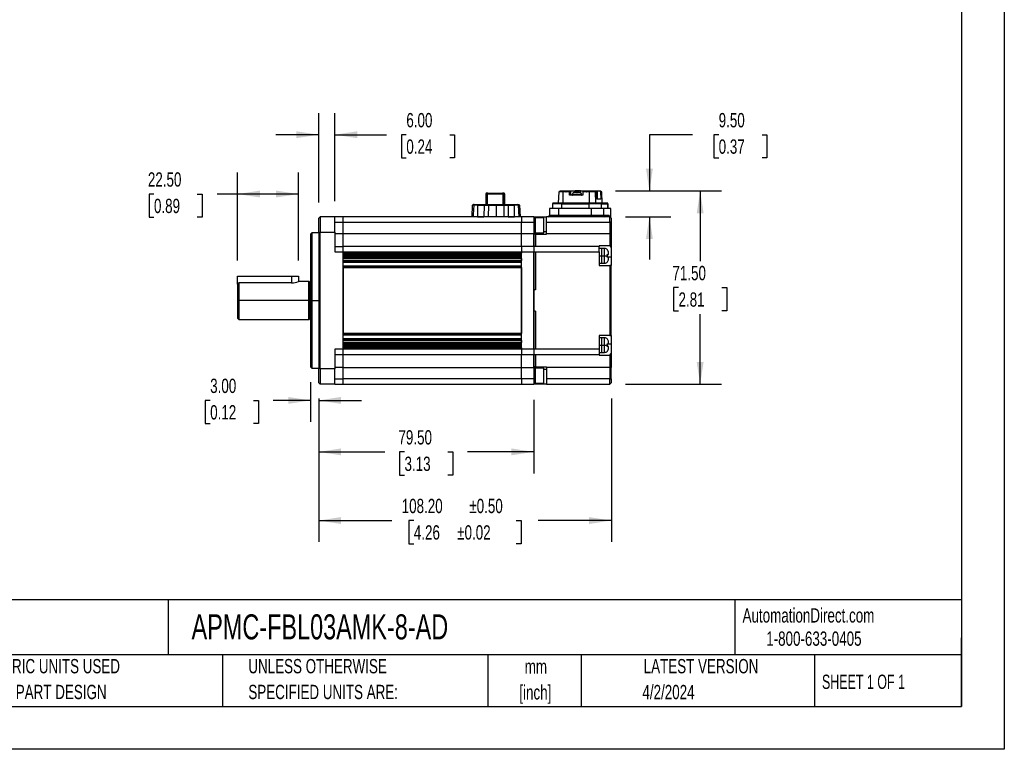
# Model space of a CAD drawing. Header units: millimetres. Extents: x 0 to 699, y 0 to 540.
# Tile 11 of 18: x 334 to 699, y 0 to 270. Entities that reach past the tile are written whole.
import ezdxf

# ---------------------------------------------------------------- set-up
doc = ezdxf.new("R2010")
doc.units = ezdxf.units.MM
doc.header["$LTSCALE"] = 2.5
doc.linetypes.add('CENTERX2', pattern=[20.32, 12.7, -2.54, 2.54, -2.54])
doc.layers.add('DIMENSIONS', color=140, linetype='Continuous', lineweight=25)
doc.layers.add('TEXT', color=140, linetype='Continuous', lineweight=25)
doc.styles.add('SLDTEXTSTYLE0', font='TXT', dxfattribs={"width": 0.7})
doc.styles.add('SLDTEXTSTYLE1', font='TXT', dxfattribs={"width": 0.65})
doc.dimstyles.new('SLDDIMSTYLE2', dxfattribs={"dimtxt": 5.39502, "dimasz": 8.255, "dimexe": 0, "dimexo": 0.0625, "dimgap": 1.348755, "dimtad": 0, "dimtih": 1, "dimtoh": 1, "dimrnd": 1e-09, "dimzin": 4, "dimdsep": 46, "dimtxsty": 'SLDTEXTSTYLE0', "dimsah": 1, "dimcen": 0.09, "dimadec": 0, "dimazin": 1, "dimtfac": 1, "dimtmove": 0, "dimatfit": 0, "dimfxl": 0, "dimfrac": 2, "dimtolj": 1, "dimtzin": 12, "dimarcsym": 0})
doc.dimstyles.new('SLDDIMSTYLE3', dxfattribs={"dimtxt": 5.39502, "dimasz": 8.255, "dimexe": 0, "dimexo": 0.0625, "dimgap": 1.348755, "dimtad": 0, "dimtih": 1, "dimtoh": 1, "dimrnd": 1e-09, "dimzin": 4, "dimdsep": 46, "dimtxsty": 'SLDTEXTSTYLE0', "dimsah": 1, "dimcen": 0.09, "dimadec": 0, "dimazin": 1, "dimtfac": 1, "dimtofl": 0, "dimtmove": 0, "dimatfit": 3, "dimfxl": 0, "dimfrac": 2, "dimtolj": 1, "dimtzin": 12, "dimarcsym": 0})
doc.dimstyles.new('SLDDIMSTYLE8', dxfattribs={"dimtxt": 5.39502, "dimasz": 8.255, "dimexe": 0, "dimexo": 0.0625, "dimgap": 1.348755, "dimtad": 0, "dimtih": 1, "dimtoh": 1, "dimrnd": 1e-09, "dimzin": 4, "dimdsep": 46, "dimtxsty": 'SLDTEXTSTYLE0', "dimsah": 1, "dimcen": 0.09, "dimadec": 0, "dimazin": 1, "dimtol": 1, "dimtp": 0.5, "dimtm": 0.5, "dimtfac": 1, "dimtofl": 0, "dimtmove": 0, "dimatfit": 3, "dimfxl": 0, "dimfrac": 2, "dimtolj": 1, "dimarcsym": 0})

# ---------------------------------------------------------------- blocks, each defined once
blk = doc.blocks.new('SW_NOTE_0_1')
at = {"layer": 'TEXT', "color": 0, "linetype": 'CENTERX2', "lineweight": 18, "char_height": 5.292, "attachment_point": 2, "style": 'SLDTEXTSTYLE0'}
for s, insert in [('mm', (7.11, 6.82)), ('[inch]', (6.9, -2.73))]:
    blk.add_mtext(s, dxfattribs=dict(at, insert=insert))
blk = doc.blocks.new('SW_NOTE_0_2')
at = {"layer": 'TEXT', "color": 0, "linetype": 'CENTERX2', "lineweight": 18, "char_height": 5.2917, "attachment_point": 1, "style": 'SLDTEXTSTYLE0'}
for s, insert in [('UNLESS OTHERWISE', (0, 6.82)), ('SPECIFIED UNITS ARE:', (0, -2.73))]:
    blk.add_mtext(s, dxfattribs=dict(at, insert=insert))
blk = doc.blocks.new('SW_NOTE_0_6')
at = {"layer": 'TEXT', "color": 0, "linetype": 'CENTERX2', "lineweight": 18, "char_height": 5.2917, "attachment_point": 1, "style": 'SLDTEXTSTYLE0'}
for s, insert in [('METRIC UNITS USED', (0, 6.82)), ('FOR PART DESIGN', (0, -2.73))]:
    blk.add_mtext(s, dxfattribs=dict(at, insert=insert))
blk = doc.blocks.new('_D_8')
at = {"layer": 'DIMENSIONS'}
for p, q in [((415.02, 180.77), (415.02, 213.33)), ((437.52, 180.77), (437.52, 213.33)), ((384.12, 205.39), (382.31, 205.39)), ((382.31, 205.39), (382.31, 196.82)), ((400.15, 205.39), (401.96, 205.39)), ((401.96, 205.39), (401.96, 196.82)), ((415.02, 205.39), (407.46, 205.39)), ((437.52, 205.39), (415.02, 205.39)), ((382.31, 196.82), (384.12, 196.82)), ((401.96, 196.82), (400.15, 196.82))]:
    blk.add_line(p, q, dxfattribs=at)
for points in [[(415.02, 205.39), (423.27, 204.12), (423.27, 206.66)], [(437.52, 205.39), (429.26, 206.66), (429.26, 204.12)]]:
    blk.add_solid(points, dxfattribs=at)
at = {"layer": 'DIMENSIONS', "char_height": 5.292, "attachment_point": 1, "style": 'SLDTEXTSTYLE0'}
for s, insert in [('22.50', (381.87, 213.42)), ('0.89', (384.12, 203.64))]:
    blk.add_mtext(s, dxfattribs=dict(at, insert=insert))
blk = doc.blocks.new('_D_9')
at = {"layer": 'DIMENSIONS'}
for p, q in [((445.02, 202.27), (445.02, 235.27)), ((451.02, 202.77), (451.02, 235.27)), ((445.02, 227.33), (429.14, 227.33)), ((451.02, 227.33), (470.11, 227.33)), ((477.42, 227.33), (475.61, 227.33)), ((475.61, 227.33), (475.61, 218.76)), ((493.45, 227.33), (495.26, 227.33)), ((495.26, 227.33), (495.26, 218.76)), ((475.61, 218.76), (477.42, 218.76)), ((495.26, 218.76), (493.45, 218.76))]:
    blk.add_line(p, q, dxfattribs=at)
for points in [[(445.02, 227.33), (436.76, 228.6), (436.76, 226.06)], [(451.02, 227.33), (459.27, 226.06), (459.27, 228.6)]]:
    blk.add_solid(points, dxfattribs=at)
at = {"layer": 'DIMENSIONS', "char_height": 5.292, "attachment_point": 1, "style": 'SLDTEXTSTYLE0'}
for s, insert in [('6.00', (477.42, 235.36)), ('0.24', (477.42, 225.58))]:
    blk.add_mtext(s, dxfattribs=dict(at, insert=insert))
blk = doc.blocks.new('_D_10')
at = {"layer": 'DIMENSIONS'}
for p, q in [((554.71, 206.52), (594, 206.52)), ((586.06, 206.52), (586.06, 180.55)), ((578.05, 170.77), (576.23, 170.77)), ((576.23, 170.77), (576.23, 162.19)), ((594.08, 170.77), (595.89, 170.77)), ((595.89, 170.77), (595.89, 162.19)), ((576.23, 162.19), (578.05, 162.19)), ((586.06, 135.02), (586.06, 160.98)), ((595.89, 162.19), (594.08, 162.19)), ((558.47, 135.02), (594, 135.02))]:
    blk.add_line(p, q, dxfattribs=at)
for points in [[(586.06, 206.52), (584.79, 198.26), (587.33, 198.26)], [(586.06, 135.02), (587.33, 143.27), (584.79, 143.27)]]:
    blk.add_solid(points, dxfattribs=at)
at = {"layer": 'DIMENSIONS', "char_height": 5.292, "attachment_point": 1, "style": 'SLDTEXTSTYLE0'}
for s, insert in [('71.50', (575.8, 178.8)), ('2.81', (578.05, 169.01))]:
    blk.add_mtext(s, dxfattribs=dict(at, insert=insert))
blk = doc.blocks.new('_D_11')
at = {"layer": 'DIMENSIONS'}
for p, q in [((583.18, 227.33), (567.3, 227.33)), ((567.3, 227.33), (567.3, 206.52)), ((592.9, 227.33), (591.09, 227.33)), ((591.09, 227.33), (591.09, 218.76)), ((608.94, 227.33), (610.75, 227.33)), ((610.75, 227.33), (610.75, 218.76)), ((591.09, 218.76), (592.9, 218.76)), ((610.75, 218.76), (608.94, 218.76)), ((554.71, 206.52), (575.24, 206.52)), ((558.47, 197.02), (575.24, 197.02)), ((567.3, 197.02), (567.3, 181.14))]:
    blk.add_line(p, q, dxfattribs=at)
for points in [[(567.3, 206.52), (568.57, 214.77), (566.03, 214.77)], [(567.3, 197.02), (566.03, 188.76), (568.57, 188.76)]]:
    blk.add_solid(points, dxfattribs=at)
at = {"layer": 'DIMENSIONS', "char_height": 5.292, "attachment_point": 1, "style": 'SLDTEXTSTYLE0'}
for s, insert in [('9.50', (592.9, 235.36)), ('0.37', (592.9, 225.58))]:
    blk.add_mtext(s, dxfattribs=dict(at, insert=insert))
blk = doc.blocks.new('_D_12')
at = {"layer": 'DIMENSIONS'}
for p, q in [((442.02, 135.77), (442.02, 121.12)), ((404.9, 129.06), (403.09, 129.06)), ((403.09, 129.06), (403.09, 120.48)), ((420.93, 129.06), (422.74, 129.06)), ((422.74, 129.06), (422.74, 120.48)), ((442.02, 129.06), (428.24, 129.06)), ((445.02, 129.77), (445.02, 121.12)), ((445.02, 129.06), (460.89, 129.06)), ((403.09, 120.48), (404.9, 120.48)), ((422.74, 120.48), (420.93, 120.48))]:
    blk.add_line(p, q, dxfattribs=at)
for points in [[(442.02, 129.06), (433.76, 130.33), (433.76, 127.79)], [(445.02, 129.06), (453.27, 127.79), (453.27, 130.33)]]:
    blk.add_solid(points, dxfattribs=at)
at = {"layer": 'DIMENSIONS', "char_height": 5.292, "attachment_point": 1, "style": 'SLDTEXTSTYLE0'}
for s, insert in [('3.00', (404.9, 137.09)), ('0.12', (404.9, 127.31))]:
    blk.add_mtext(s, dxfattribs=dict(at, insert=insert))
blk = doc.blocks.new('_D_13')
at = {"layer": 'DIMENSIONS'}
for p, q in [((445.02, 129.77), (445.02, 102.08)), ((524.52, 129.27), (524.52, 102.08)), ((445.02, 110.02), (469.44, 110.02)), ((476.75, 110.02), (474.94, 110.02)), ((474.94, 110.02), (474.94, 101.44)), ((492.78, 110.02), (494.59, 110.02)), ((494.59, 110.02), (494.59, 101.44)), ((524.52, 110.02), (500.09, 110.02)), ((474.94, 101.44), (476.75, 101.44)), ((494.59, 101.44), (492.78, 101.44))]:
    blk.add_line(p, q, dxfattribs=at)
for points in [[(445.02, 110.02), (453.27, 108.75), (453.27, 111.29)], [(524.52, 110.02), (516.26, 111.29), (516.26, 108.75)]]:
    blk.add_solid(points, dxfattribs=at)
at = {"layer": 'DIMENSIONS', "char_height": 5.292, "attachment_point": 1, "style": 'SLDTEXTSTYLE0'}
for s, insert in [('79.50', (474.51, 118.05)), ('3.13', (476.75, 108.26))]:
    blk.add_mtext(s, dxfattribs=dict(at, insert=insert))
blk = doc.blocks.new('_D_14')
at = {"layer": 'DIMENSIONS'}
for p, q in [((445.02, 129.77), (445.02, 76.69)), ((553.22, 129.77), (553.22, 76.69)), ((445.02, 84.63), (472.02, 84.63)), ((480.2, 84.63), (478.39, 84.63)), ((478.39, 84.63), (478.39, 76.05)), ((518.03, 84.63), (519.85, 84.63)), ((519.85, 84.63), (519.85, 76.05)), ((553.22, 84.63), (526.21, 84.63)), ((478.39, 76.05), (480.2, 76.05)), ((519.85, 76.05), (518.03, 76.05))]:
    blk.add_line(p, q, dxfattribs=at)
for points in [[(445.02, 84.63), (453.27, 83.36), (453.27, 85.9)], [(553.22, 84.63), (544.96, 85.9), (544.96, 83.36)]]:
    blk.add_solid(points, dxfattribs=at)
at = {"layer": 'DIMENSIONS', "char_height": 5.292, "attachment_point": 1, "style": 'SLDTEXTSTYLE0'}
for s, insert in [('108.20', (475.71, 92.66)), ('±0.50', (500.72, 92.66)), ('4.26', (480.2, 82.88)), ('±0.02', (496.23, 82.88))]:
    blk.add_mtext(s, dxfattribs=dict(at, insert=insert))

msp = doc.modelspace()

# ---------------------------------------------------------------- linework, layer by layer
at = {"color": 7, "linetype": 'Continuous'}
for p, q in [((698.5062, 539.7567), (698.5062, 0.0067)), ((698.5062, 0.0067), (0.0062, 0.0067))]:
    msp.add_line(p, q, dxfattribs=at)
for p, q in [((506.9664, 205.717), (506.7664, 205.517)), ((506.7664, 205.517), (506.7664, 201.517)), ((506.7664, 205.517), (507.4238, 205.517)), ((507.5066, 205.717), (506.9664, 205.717)), ((507.4238, 205.517), (507.5066, 205.717)), ((507.4238, 201.517), (507.4238, 205.517)), ((507.4238, 205.517), (513.109, 205.517)), ((507.5066, 205.717), (513.0261, 205.717)), ((513.0261, 205.717), (513.109, 205.517)), ((513.5664, 205.717), (513.0261, 205.717)), ((513.109, 205.517), (513.109, 201.517)), ((513.109, 205.517), (513.7664, 205.517)), ((513.7664, 205.517), (513.5664, 205.717)), ((513.5664, 205.717), (513.5666, 205.717)), ((513.5666, 205.717), (513.7666, 205.517)), ((513.7664, 201.517), (513.7664, 205.517)), ((513.7664, 205.517), (513.7666, 205.517)), ((513.7666, 205.517), (513.7666, 201.517)), ((533.7515, 206.217), (533.6048, 202.017)), ((535.3149, 206.217), (533.7515, 206.217)), ((534.2393, 206.517), (534.2853, 206.517)), ((534.2733, 206.217), (534.2853, 206.517)), ((534.2853, 206.517), (534.5468, 206.517)), ((534.5468, 206.517), (534.5468, 206.217)), ((534.5468, 206.517), (536.3634, 206.517)), ((535.3149, 206.217), (535.2919, 202.017)), ((536.4754, 206.217), (535.3149, 206.217)), ((536.3135, 206.3857), (536.3068, 206.217)), ((536.3634, 206.517), (537.8327, 206.517)), ((537.7841, 206.2172), (536.4754, 206.2172)), ((537.777, 204.917), (537.7841, 206.2172)), ((542.7154, 204.917), (537.777, 204.917)), ((537.7841, 206.2172), (537.8327, 206.517)), ((537.8327, 206.517), (538.1209, 206.517)), ((538.1209, 206.517), (538.1209, 204.917)), ((538.1209, 206.517), (539.8371, 206.517)), ((538.7837, 205.1654), (538.7715, 205.0258)), ((539.4142, 206.0088), (539.3942, 206.0008)), ((541.8125, 206.517), (539.8371, 206.517)), ((539.8371, 206.517), (539.8371, 206.1386)), ((540.1423, 206.0008), (540.1455, 206.0088)), ((540.5374, 206.0008), (540.1423, 206.0008)), ((540.2416, 205.1654), (540.2397, 205.0258)), ((540.2518, 206.1835), (540.2518, 206.0008)), ((540.2543, 206.0008), (540.2543, 206.187)), ((540.377, 206.0008), (540.377, 206.1835)), ((540.4865, 206.0008), (540.5385, 206.0008)), ((540.5406, 206.0088), (540.5374, 206.0008)), ((540.9383, 206.1743), (540.9383, 206.1835)), ((541.5671, 206.0008), (541.5471, 206.0088)), ((541.5984, 206.0081), (541.5671, 206.0008)), ((541.6297, 206.0008), (541.5984, 206.0081)), ((541.6097, 206.0088), (541.6297, 206.0008)), ((541.8125, 206.517), (542.7711, 206.517)), ((541.8125, 205.9009), (541.8125, 206.517)), ((542.2402, 205.1654), (542.2189, 205.1654)), ((542.2524, 205.0258), (542.2298, 205.0258)), ((542.2528, 205.017), (542.2302, 205.017)), ((542.2524, 205.0258), (542.2402, 205.1654)), ((542.7225, 206.2172), (542.7154, 204.917)), ((542.7711, 206.517), (542.7225, 206.2172)), ((544.0312, 206.2172), (542.7225, 206.2172)), ((542.7711, 206.517), (544.2404, 206.517)), ((545.1918, 206.217), (544.0312, 206.217)), ((544.2404, 206.517), (546.9379, 206.517)), ((544.2624, 206.217), (544.2557, 206.4483)), ((545.1688, 202.017), (545.1918, 206.217)), ((547.3122, 206.217), (545.1918, 206.217)), ((546.9379, 206.517), (546.9379, 206.217)), ((546.9379, 206.517), (547.1279, 206.517)), ((547.1279, 206.517), (547.1366, 206.217)), ((547.1279, 206.517), (547.1639, 206.517)), ((547.1639, 206.517), (547.3966, 206.517)), ((547.4571, 202.017), (547.3122, 206.217)), ((547.496, 206.217), (547.3122, 206.217)), ((547.7033, 206.2172), (547.3966, 206.517)), ((547.3966, 206.517), (548.1285, 206.517)), ((547.7033, 206.2172), (547.496, 206.2172)), ((547.7964, 203.517), (547.7033, 206.2172)), ((548.1285, 203.517), (548.1285, 206.517)), ((548.1285, 206.517), (548.961, 206.517)), ((548.961, 206.517), (549.2676, 206.2172)), ((548.961, 206.517), (549.1937, 206.517)), ((549.4749, 206.2172), (549.2676, 206.2172)), ((549.2676, 206.2172), (549.3607, 203.517)), ((549.6587, 206.217), (549.4749, 206.217)), ((549.8036, 202.017), (549.6587, 206.217)), ((549.6815, 206.217), (549.6587, 206.217)), ((549.8282, 202.017), (549.6815, 206.217)), ((501.7163, 197.017), (501.9373, 201.2327)), ((502.3284, 201.2327), (501.9373, 201.2327)), ((502.2369, 201.517), (502.5681, 201.517)), ((503.7663, 201.2327), (502.3284, 201.2327)), ((502.5681, 201.517), (503.7663, 201.517)), ((503.7663, 201.517), (506.3643, 201.517)), ((503.7663, 201.2327), (506.2155, 201.2327)), ((503.7663, 201.2327), (503.7663, 197.017)), ((506.2155, 201.2327), (506.1088, 197.017)), ((506.2155, 201.2327), (507.8213, 201.2327)), ((506.3643, 201.517), (507.9757, 201.517)), ((507.8213, 201.2327), (507.7075, 197.017)), ((507.8213, 201.2327), (510.6163, 201.2327)), ((507.9757, 201.517), (513.2569, 201.517)), ((510.6163, 201.2327), (513.4112, 201.2327)), ((510.6163, 201.2327), (510.6163, 197.017)), ((513.2569, 201.517), (514.8683, 201.517)), ((513.4112, 201.2327), (513.5251, 197.017)), ((513.4112, 201.2327), (515.0172, 201.2327)), ((514.8683, 201.517), (517.4663, 201.517)), ((515.0172, 201.2327), (517.4663, 201.2327)), ((515.0172, 201.2327), (515.1238, 197.017)), ((517.4663, 201.517), (518.6645, 201.517)), ((517.4663, 197.017), (517.4663, 201.2327)), ((518.9042, 201.2327), (517.4663, 201.2327)), ((518.6645, 201.517), (518.9958, 201.517)), ((519.081, 197.017), (518.9042, 201.2327)), ((519.2954, 201.2327), (518.9042, 201.2327)), ((519.2954, 201.2327), (519.5163, 197.017)), ((519.2954, 201.2327), (519.2957, 201.2327)), ((519.5167, 197.017), (519.2957, 201.2327)), ((531.4954, 201.817), (531.4954, 200.017)), ((534.8992, 201.817), (531.4954, 201.817)), ((534.9305, 202.017), (531.6954, 202.017)), ((534.8992, 200.017), (534.8992, 201.817)), ((534.8992, 201.817), (544.9045, 201.817)), ((544.9358, 202.017), (534.9305, 202.017)), ((549.521, 201.817), (544.9045, 201.817)), ((544.9045, 201.817), (544.9045, 200.017)), ((549.3235, 202.017), (544.9358, 202.017)), ((549.3607, 203.517), (547.7964, 203.517)), ((551.6903, 202.017), (549.3235, 202.017)), ((549.521, 200.017), (549.521, 201.817)), ((549.521, 201.817), (551.8879, 201.817)), ((551.7376, 202.017), (551.6903, 202.017)), ((551.8879, 201.817), (551.8879, 200.017)), ((551.9376, 201.817), (551.8879, 201.817)), ((551.9376, 200.017), (551.9376, 201.817)), ((445.5165, 197.017), (445.0165, 196.517)), ((451.0165, 197.017), (445.5165, 197.017)), ((445.5165, 197.017), (445.5165, 191.2955)), ((451.0165, 191.2955), (451.0165, 197.017)), ((454.0165, 197.017), (451.0165, 197.017)), ((454.0165, 195.017), (454.0165, 197.017)), ((520.0165, 197.017), (454.0165, 197.017)), ((503.7663, 197.017), (506.1088, 197.017)), ((515.1238, 197.017), (517.4663, 197.017)), ((519.5163, 197.017), (519.5167, 197.017)), ((524.5165, 197.017), (520.0165, 197.017)), ((520.0165, 197.017), (520.0165, 195.017)), ((524.5165, 197.017), (529.2165, 197.017)), ((524.5165, 197.017), (524.5165, 195.017)), ((525.2165, 196.617), (524.5165, 196.617)), ((525.2165, 191.0195), (525.2165, 196.617)), ((552.7165, 197.017), (529.2165, 197.017)), ((529.2165, 195.017), (529.2165, 197.017)), ((530.3463, 200.017), (530.3463, 197.517)), ((533.7205, 200.017), (530.3463, 200.017)), ((530.3463, 197.517), (533.7205, 197.517)), ((533.7205, 200.017), (533.7205, 197.517)), ((545.7703, 200.017), (533.7205, 200.017)), ((533.7205, 197.517), (545.7703, 197.517)), ((545.7703, 200.017), (545.7703, 197.517)), ((550.3468, 200.017), (545.7703, 200.017)), ((545.7703, 197.517), (550.3468, 197.517)), ((550.3468, 200.017), (550.3468, 197.517)), ((553.0375, 200.017), (550.3468, 200.017)), ((550.3468, 197.517), (552.2227, 197.517)), ((552.2227, 197.517), (552.2715, 197.5147)), ((552.7165, 195.017), (552.7165, 197.017)), ((552.7165, 197.017), (553.2165, 196.517)), ((553.0375, 200.017), (553.0867, 200.017)), ((553.0375, 196.6961), (553.0375, 200.017)), ((553.0867, 196.6468), (553.0867, 200.017)), ((445.0165, 191.1169), (445.0165, 196.517)), ((451.0165, 195.017), (454.0165, 195.017)), ((454.0165, 190.817), (454.0165, 195.017)), ((454.0165, 195.017), (520.0165, 195.017)), ((520.0165, 195.017), (524.5165, 195.017)), ((520.0165, 190.817), (520.0165, 195.017)), ((524.5165, 195.017), (524.5165, 190.817)), ((528.2165, 196.567), (525.2165, 196.567)), ((528.2165, 191.0695), (528.2165, 196.567)), ((529.2165, 195.017), (552.7165, 195.017)), ((529.2165, 190.817), (529.2165, 195.017)), ((552.7165, 195.017), (552.7165, 190.817)), ((553.2165, 195.017), (552.7165, 195.017)), ((553.2165, 196.517), (553.2165, 195.017)), ((553.2165, 195.017), (553.2165, 190.817)), ((442.5165, 191.017), (442.0165, 190.517)), ((442.0165, 190.517), (442.0165, 166.017)), ((445.0165, 191.017), (442.5165, 191.017)), ((442.5165, 191.017), (442.5165, 166.017)), ((445.5165, 191.2955), (445.0165, 191.1169)), ((445.0165, 191.1169), (445.0165, 140.9172)), ((445.5165, 140.7386), (445.5165, 191.2955)), ((445.5165, 191.2955), (451.0165, 191.2955)), ((451.0165, 191.2955), (451.0165, 184.017)), ((451.0165, 190.817), (454.0165, 190.817)), ((454.0165, 186.017), (454.0165, 190.817)), ((454.0165, 190.817), (520.0165, 190.817)), ((520.0165, 190.817), (524.5165, 190.817)), ((520.0165, 186.017), (520.0165, 190.817)), ((525.2165, 191.0195), (524.5165, 191.0195)), ((524.5165, 191.017), (525.2165, 191.017)), ((524.5165, 190.817), (524.5165, 186.017)), ((525.2165, 190.517), (524.5165, 190.517)), ((524.5165, 186.017), (524.5165, 190.517)), ((525.2165, 191.0695), (528.2165, 191.0695)), ((525.2165, 191.067), (528.2165, 191.067)), ((525.2165, 191.017), (525.2165, 191.0195)), ((525.2165, 190.517), (525.2165, 191.017)), ((525.2165, 190.517), (525.2165, 186.017)), ((525.2165, 190.517), (529.2165, 190.517)), ((529.2165, 191.3794), (528.2165, 191.3794)), ((528.2165, 191.067), (528.2165, 191.0695)), ((529.2165, 190.517), (529.2165, 190.817)), ((529.2165, 190.817), (552.7165, 190.817)), ((552.7165, 190.817), (552.7165, 186.1964)), ((552.7165, 190.817), (553.2165, 190.817)), ((553.2165, 190.817), (553.2165, 185.679)), ((451.0165, 186.017), (454.0165, 186.017)), ((454.0165, 184.017), (454.0165, 186.017)), ((520.0165, 186.017), (454.0165, 186.017)), ((524.5165, 186.017), (520.0165, 186.017)), ((520.0165, 186.017), (520.0165, 184.017)), ((548.7165, 186.017), (524.5165, 186.017)), ((524.5165, 186.017), (524.5165, 184.017)), ((552.7165, 186.1964), (548.7165, 186.1964)), ((548.7165, 186.1964), (548.7165, 186.017)), ((548.7165, 184.017), (548.7165, 186.017)), ((552.7165, 186.1964), (553.2165, 185.679)), ((553.2165, 185.679), (553.2165, 182.017)), ((451.0165, 184.017), (454.0165, 184.017)), ((454.0165, 148.017), (454.0165, 184.017)), ((454.0165, 183.517), (454.0165, 184.017)), ((454.0165, 184.017), (520.0165, 184.017)), ((520.0165, 183.517), (454.0165, 183.517)), ((520.0165, 183.017), (454.0165, 183.017)), ((520.0165, 182.517), (454.0165, 182.517)), ((520.0165, 182.017), (454.0165, 182.017)), ((520.0165, 148.017), (520.0165, 184.017)), ((520.0165, 184.017), (524.5165, 184.017)), ((520.0165, 184.017), (520.0165, 183.517)), ((524.5165, 184.017), (525.2165, 184.017)), ((524.5165, 170.017), (524.5165, 184.017)), ((524.5165, 184.017), (524.5165, 148.017)), ((525.2165, 184.017), (525.2165, 170.017)), ((525.2165, 184.017), (548.7165, 184.017)), ((549.7165, 185.217), (548.7165, 185.217)), ((548.7165, 184.017), (548.7165, 179.017)), ((548.7165, 182.517), (549.7165, 182.517)), ((550.7165, 185.217), (549.7165, 185.217)), ((549.7165, 182.517), (549.7165, 185.217)), ((549.7165, 182.517), (550.7165, 182.517)), ((549.7165, 179.817), (549.7165, 182.517)), ((550.7165, 182.517), (550.7165, 185.217)), ((550.7165, 182.517), (551.7877, 182.517)), ((550.7165, 179.817), (550.7165, 182.517)), ((551.731, 184.767), (551.7585, 184.767)), ((551.731, 183.017), (552.2165, 183.017)), ((551.7877, 182.517), (551.731, 183.017)), ((551.731, 182.017), (551.7877, 182.517)), ((552.2165, 182.017), (551.731, 182.017)), ((552.2165, 183.017), (552.2165, 183.6079)), ((552.2165, 181.4262), (552.2165, 182.017)), ((553.2165, 182.017), (552.2737, 182.017)), ((553.2165, 182.017), (553.2165, 179.017)), ((454.0165, 180.817), (454.0165, 181.517)), ((520.0165, 181.517), (454.0165, 181.517)), ((520.0165, 180.817), (454.0165, 180.817)), ((454.0165, 180.517), (520.0165, 180.517)), ((454.0165, 180.217), (520.0165, 180.217)), ((454.0165, 178.817), (520.0165, 178.817)), ((520.0165, 178.517), (454.0165, 178.517)), ((520.0165, 181.517), (520.0165, 180.817)), ((548.7165, 179.817), (549.7165, 179.817)), ((548.7165, 179.017), (552.7165, 179.017)), ((549.7165, 179.817), (550.7165, 179.817)), ((551.731, 180.267), (551.7727, 180.267)), ((552.7165, 179.017), (552.7165, 153.017)), ((553.2165, 179.017), (552.7165, 179.017)), ((553.2165, 153.017), (553.2165, 179.017)), ((415.0165, 172.017), (415.0165, 175.017)), ((415.0165, 175.017), (435.0165, 175.017)), ((435.0165, 175.017), (437.5165, 175.017)), ((435.0165, 175.017), (435.0165, 172.5554)), ((437.5165, 175.017), (437.5165, 173.017)), ((454.0165, 178.217), (520.0165, 178.217)), ((454.0165, 178.217), (454.0165, 153.817)), ((520.0165, 178.217), (520.0165, 153.817)), ((415.5165, 172.5554), (415.0165, 172.017)), ((415.0165, 172.017), (415.0165, 166.017)), ((435.0165, 172.5554), (415.5165, 172.5554)), ((415.5165, 172.5554), (415.5165, 166.017)), ((441.3519, 173.017), (437.5165, 173.017)), ((441.3519, 166.017), (441.3519, 173.017)), ((441.6165, 172.917), (441.6165, 166.017)), ((525.2165, 170.017), (524.5165, 170.017)), ((524.5165, 162.017), (524.5165, 170.017)), ((415.0165, 166.017), (415.5165, 166.017)), ((415.0165, 166.017), (415.0165, 159.517)), ((441.3519, 166.017), (415.5165, 166.017)), ((415.5165, 166.017), (415.5165, 159.017)), ((441.3519, 159.017), (441.3519, 166.017)), ((441.3519, 166.017), (441.6165, 166.017)), ((441.6165, 166.017), (442.0165, 166.017)), ((441.6165, 166.017), (441.6165, 159.117)), ((442.0165, 166.017), (442.5165, 166.017)), ((442.0165, 166.017), (442.0165, 141.517)), ((442.5165, 166.017), (442.5165, 141.017)), ((442.5165, 166.017), (445.0165, 166.017)), ((525.2165, 162.017), (524.5165, 162.017)), ((524.5165, 148.017), (524.5165, 162.017)), ((525.2165, 162.017), (525.2165, 148.017)), ((415.0165, 159.517), (415.5165, 159.017)), ((415.5165, 159.017), (441.3519, 159.017)), ((520.0165, 153.817), (454.0165, 153.817)), ((454.0165, 153.517), (520.0165, 153.517)), ((520.0165, 153.217), (454.0165, 153.217)), ((548.7165, 153.017), (548.7165, 148.017)), ((552.7165, 153.017), (548.7165, 153.017)), ((552.7165, 153.017), (553.2165, 153.017)), ((553.2165, 153.017), (553.2165, 150.017)), ((520.0165, 151.817), (454.0165, 151.817)), ((520.0165, 151.517), (454.0165, 151.517)), ((454.0165, 151.217), (520.0165, 151.217)), ((454.0165, 150.517), (454.0165, 151.217)), ((454.0165, 150.517), (520.0165, 150.517)), ((454.0165, 150.017), (520.0165, 150.017)), ((454.0165, 149.517), (520.0165, 149.517)), ((520.0165, 151.217), (520.0165, 150.517)), ((549.7165, 152.217), (548.7165, 152.217)), ((548.7165, 149.517), (549.7165, 149.517)), ((550.7165, 152.217), (549.7165, 152.217)), ((549.7165, 149.517), (549.7165, 152.217)), ((549.7165, 146.817), (549.7165, 149.517)), ((549.7165, 149.517), (550.7165, 149.517)), ((550.7165, 149.517), (550.7165, 152.217)), ((550.7165, 149.517), (551.7877, 149.517)), ((550.7165, 146.817), (550.7165, 149.517)), ((551.731, 151.767), (551.7585, 151.767)), ((551.731, 150.017), (552.2165, 150.017)), ((551.7877, 149.517), (551.731, 150.017)), ((551.731, 149.017), (551.7877, 149.517)), ((552.2165, 150.017), (552.2165, 150.6079)), ((552.2737, 150.017), (553.2165, 150.017)), ((553.2165, 150.017), (553.2165, 146.3551)), ((454.0165, 148.017), (451.0165, 148.017)), ((451.0165, 148.017), (451.0165, 140.7386)), ((451.0165, 146.017), (454.0165, 146.017)), ((454.0165, 149.017), (520.0165, 149.017)), ((454.0165, 148.517), (520.0165, 148.517)), ((454.0165, 148.017), (454.0165, 148.517)), ((454.0165, 146.017), (454.0165, 148.017)), ((520.0165, 148.017), (454.0165, 148.017)), ((454.0165, 141.217), (454.0165, 146.017)), ((454.0165, 146.017), (520.0165, 146.017)), ((520.0165, 148.517), (520.0165, 148.017)), ((524.5165, 148.017), (520.0165, 148.017)), ((520.0165, 148.017), (520.0165, 146.017)), ((520.0165, 146.017), (524.5165, 146.017)), ((520.0165, 141.217), (520.0165, 146.017)), ((525.2165, 148.017), (524.5165, 148.017)), ((524.5165, 148.017), (524.5165, 146.017)), ((524.5165, 141.517), (524.5165, 146.017)), ((524.5165, 146.017), (548.7165, 146.017)), ((524.5165, 146.017), (524.5165, 141.217)), ((548.7165, 148.017), (525.2165, 148.017)), ((525.2165, 146.017), (525.2165, 141.517)), ((548.7165, 148.017), (548.7165, 146.017)), ((548.7165, 146.817), (549.7165, 146.817)), ((548.7165, 146.017), (548.7165, 145.8377)), ((548.7165, 145.8377), (552.7165, 145.8377)), ((549.7165, 146.817), (550.7165, 146.817)), ((552.2165, 149.017), (551.731, 149.017)), ((551.731, 147.267), (551.7727, 147.267)), ((552.2165, 148.4262), (552.2165, 149.017)), ((552.7165, 145.8377), (553.2165, 146.3551)), ((552.7165, 145.8377), (552.7165, 141.217)), ((553.2165, 146.3551), (553.2165, 141.217)), ((442.0165, 141.517), (442.5165, 141.017)), ((442.5165, 141.017), (445.0165, 141.017)), ((445.5165, 140.7386), (445.0165, 140.9172)), ((445.0165, 135.517), (445.0165, 140.9172)), ((451.0165, 140.7386), (445.5165, 140.7386)), ((445.5165, 140.7386), (445.5165, 135.017)), ((454.0165, 141.217), (451.0165, 141.217)), ((451.0165, 135.017), (451.0165, 140.7386)), ((454.0165, 137.017), (454.0165, 141.217)), ((454.0165, 141.217), (520.0165, 141.217)), ((520.0165, 141.217), (524.5165, 141.217)), ((520.0165, 137.017), (520.0165, 141.217)), ((525.2165, 141.517), (524.5165, 141.517)), ((524.5165, 141.217), (524.5165, 137.017)), ((525.2165, 141.017), (524.5165, 141.017)), ((525.2165, 141.017), (525.2165, 141.517)), ((525.2165, 141.517), (529.2165, 141.517)), ((525.2165, 135.4195), (525.2165, 141.017)), ((528.2165, 140.967), (525.2165, 140.967)), ((528.2165, 135.4695), (528.2165, 140.967)), ((528.2165, 140.6547), (529.2165, 140.6547)), ((529.2165, 141.217), (529.2165, 141.517)), ((552.7165, 141.217), (529.2165, 141.217)), ((529.2165, 141.217), (529.2165, 137.017)), ((553.2165, 141.217), (552.7165, 141.217)), ((552.7165, 141.217), (552.7165, 137.017)), ((553.2165, 137.017), (553.2165, 141.217)), ((445.0165, 135.517), (445.5165, 135.017)), ((451.0165, 135.017), (445.5165, 135.017)), ((451.0165, 137.017), (454.0165, 137.017)), ((451.0165, 135.017), (454.0165, 135.017)), ((454.0165, 135.017), (454.0165, 137.017)), ((520.0165, 137.017), (454.0165, 137.017)), ((454.0165, 135.017), (520.0165, 135.017)), ((524.5165, 137.017), (520.0165, 137.017)), ((520.0165, 137.017), (520.0165, 135.017)), ((520.0165, 135.017), (524.5165, 135.017)), ((524.5165, 137.017), (524.5165, 135.017)), ((525.2165, 135.4195), (524.5165, 135.4195)), ((524.5165, 135.417), (525.2165, 135.417)), ((529.2165, 135.017), (524.5165, 135.017)), ((525.2165, 135.4695), (528.2165, 135.4695)), ((525.2165, 135.467), (528.2165, 135.467)), ((525.2165, 135.417), (525.2165, 135.4195)), ((528.2165, 135.467), (528.2165, 135.4695)), ((552.7165, 137.017), (529.2165, 137.017)), ((529.2165, 137.017), (529.2165, 135.017)), ((529.2165, 135.017), (552.7165, 135.017)), ((552.7165, 137.017), (553.2165, 137.017)), ((552.7165, 135.017), (552.7165, 137.017)), ((552.7165, 135.017), (553.2165, 135.517)), ((553.2165, 137.017), (553.2165, 135.517))]:
    msp.add_line(p, q)
at = {"flags": 128}
for points in [[(542.2302, 205.017), (542.0992, 205.017), (541.8601, 205.017), (541.5291, 205.017), (541.1287, 205.017), (540.6864, 205.017), (540.2321, 205.017), (539.797, 205.017), (539.4105, 205.017), (539.0991, 205.017), (538.884, 205.017), (538.7798, 205.017), (538.7711, 205.017)], [(540.2397, 205.0258), (539.9086, 205.0258), (539.6009, 205.0258), (539.3284, 205.0258), (539.1016, 205.0258), (538.9294, 205.0258), (538.8182, 205.0258), (538.7726, 205.0258), (538.7715, 205.0258)], [(540.2416, 205.1654), (539.9138, 205.1654), (539.6089, 205.1654), (539.3388, 205.1654), (539.1137, 205.1654), (538.9424, 205.1654), (538.8314, 205.1654), (538.785, 205.1654), (538.7837, 205.1654)], [(540.1455, 206.0088), (539.855, 206.0088), (539.6236, 206.0088), (539.4721, 206.0088), (539.4142, 206.0088)], [(542.2298, 205.0258), (542.1426, 205.0258), (541.993, 205.0258), (541.7868, 205.0258), (541.5319, 205.0258), (541.238, 205.0258), (540.9164, 205.0258), (540.5793, 205.0258), (540.2397, 205.0258)], [(542.2189, 205.1654), (542.1334, 205.1654), (541.9855, 205.1654), (541.7811, 205.1654), (541.5278, 205.1654), (541.2355, 205.1654), (540.9154, 205.1654), (540.5798, 205.1654), (540.2416, 205.1654)], [(541.5471, 206.0088), (541.3919, 206.0088), (541.1574, 206.0088), (540.8649, 206.0088), (540.5406, 206.0088)], [(501.9499, 201.3046), (501.9456, 201.289), (501.9373, 201.2327)], [(502.2369, 201.517), (502.1803, 201.5117), (502.1346, 201.4991)], [(502.3284, 201.2327), (502.1868, 197.8562), (502.1516, 197.017)], [(503.7663, 201.517), (503.7663, 201.5117), (503.7663, 201.4957), (503.7663, 201.4697), (503.7663, 201.4347), (503.7663, 201.3918), (503.7663, 201.3426), (503.7663, 201.289), (503.7663, 201.2327)], [(506.3643, 201.517), (506.3036, 201.4912), (506.2641, 201.4402), (506.2439, 201.3947), (506.229, 201.3433), (506.2196, 201.2885), (506.2155, 201.2327)], [(507.9757, 201.517), (507.9311, 201.5057), (507.9019, 201.4838), (507.871, 201.4432), (507.8467, 201.3896), (507.8326, 201.3388), (507.8213, 201.2327)], [(513.2569, 201.517), (513.2964, 201.5057), (513.3244, 201.4838), (513.3553, 201.4431), (513.3807, 201.3896), (513.3963, 201.3388), (513.4112, 201.2327)], [(514.8683, 201.517), (514.929, 201.4912), (514.9685, 201.4402), (514.9887, 201.3947), (515.0036, 201.3433), (515.013, 201.2885), (515.0172, 201.2327)], [(517.4663, 201.517), (517.4663, 201.5117), (517.4663, 201.4957), (517.4663, 201.4697), (517.4663, 201.4347), (517.4663, 201.3918), (517.4663, 201.3426), (517.4663, 201.289), (517.4663, 201.2327)]]:
    msp.add_lwpolyline(points, dxfattribs=at)
for centre, radius, start, end in [((538.8711, 205.017), 0.1, 174.999999, 179.999999), ((538.8711, 205.017), 0.1, 179.999999, 269.999999), ((539.7799, 205.0782), 1, 112.451304, 174.999999), ((540.4818, 203.2833), 2.9271, 97.778384, 111.389466), ((540.1687, 205.9137), 0.2823, 72.877464, 107.122549), ((540.5885, 205.8589), 0.4677, 136.041787, 161.296485), ((540.2938, 205.9167), 0.2795, 72.685294, 98.757437), ((540.0403, 205.8589), 0.4677, 18.703507, 43.958179), ((540.9836, 205.8589), 0.4677, 136.041789, 161.296484), ((540.7613, 205.7185), 0.4789, 76.178079, 103.821913), ((540.8265, 205.5921), 0.6019, 79.293669, 94.202416), ((540.4796, 203.2833), 2.9271, 68.610533, 82.221615), ((540.5421, 203.2833), 2.9271, 68.610533, 82.221615), ((541.2238, 205.0824), 0.9986, 4.765932, 67.96746), ((541.244, 205.0782), 1, 4.999999, 67.570132), ((542.1308, 205.0164), 0.0994, 270.376986, 0.372486), ((542.1528, 205.017), 0.1, 269.999999, 359.999999), ((542.1289, 205.017), 0.1013, 359.999903, 4.935167), ((542.1528, 205.017), 0.1, 359.999999, 4.999999), ((502.2387, 201.2171), 0.3002, 100.518419, 177.020527), ((502.594, 201.252), 0.2663, 95.589758, 184.143303), ((518.6318, 201.2463), 0.2728, 357.159128, 83.106312), ((518.9958, 201.217), 0.3, 3.000001, 90), ((518.9961, 201.217), 0.3, 3.000001, 90), ((531.6954, 201.817), 0.2, 90, 180), ((535.2423, 201.8658), 0.3465, 154.126595, 188.091453), ((545.2476, 201.8658), 0.3465, 154.126595, 188.091453), ((549.3223, 201.8183), 0.1988, 359.647315, 89.642919), ((551.6891, 201.8183), 0.1988, 359.647315, 89.642919), ((551.7376, 201.817), 0.2, 0, 90), ((529.8463, 197.517), 0.5, 270, 0), ((532.8628, 197.3951), 0.8663, 334.126595, 8.091453), ((544.9126, 197.3951), 0.8663, 334.126595, 8.091453), ((550.8438, 197.514), 0.497, 179.647315, 269.642919), ((552.7196, 197.514), 0.497, 179.647315, 269.642919), ((552.7677, 197.5106), 0.4962, 179.531634, 264.073026), ((551.9535, 197.1192), 0.5075, 1.56385, 51.193853), ((550.7165, 183.717), 1.5, 45.079016, 90), ((550.6381, 183.628), 1.5786, 359.269679, 46.182294), ((550.7165, 181.317), 1.5, 270, 314.686891), ((550.6346, 181.4075), 1.582, 313.871279, 0.676748), ((434.9273, 180.0384), 7.4836, 270.682915, 290.241918), ((441.6165, 173.317), 0.4, 228.590378, 270), ((441.6165, 173.317), 0.4, 270, 0), ((441.6165, 158.717), 0.4, 90, 131.409622), ((441.6165, 158.717), 0.4, 0, 90), ((550.7165, 150.717), 1.5, 45.079016, 90), ((550.6381, 150.628), 1.5786, 359.269679, 46.182294), ((550.7165, 148.317), 1.5, 270, 314.686891), ((550.6346, 148.4075), 1.582, 313.871279, 0.676748)]:
    msp.add_arc(centre, radius, start, end)
for centre, major_axis, ratio, start_param, end_param in [((534.1638, 206.4172), (0.2075, 0.1994), 0.07560562, 1.12677721, 3.22010345), ((536.5149, 206.4172), (0.1584, 0.1522), 0.81965184, 1.75451667, 3.8478407), ((544.0565, 206.4172), (0.1477, 0.152), 0.88029105, 3.84905894, 5.94238544), ((547.2926, 206.4172), (0.2053, -0.1994), 0.07646482, 4.11129034, 6.2046161), ((549.2692, 206.4172), (0.2075, -0.1994), 0.07560562, 6.20467407, 8.29800075)]:
    msp.add_ellipse(centre, major_axis=major_axis, ratio=ratio, start_param=start_param, end_param=end_param)
at = {"layer": 'TEXT'}
for p, q in [((682.625, 523.875), (682.625, 15.875)), ((682.625, 55.3153), (15.875, 55.3153)), ((389.3972, 55.3153), (389.3972, 34.925)), ((598.9384, 55.3153), (598.9384, 34.925)), ((682.625, 15.875), (682.625, 41.275)), ((682.625, 34.925), (15.875, 34.925)), ((409.4504, 34.925), (409.4504, 15.875)), ((507.5608, 34.925), (507.5608, 15.875)), ((542.0302, 34.925), (542.0302, 15.875)), ((628.3719, 34.925), (628.3719, 15.875)), ((15.875, 15.875), (682.625, 15.875))]:
    msp.add_line(p, q, dxfattribs=at)

# ---------------------------------------------------------------- block references
at = {"layer": 'TEXT', "linetype": 'CENTERX2', "lineweight": 18}
for name, p in [('SW_NOTE_0_6', (321.1959, 26.5887)), ('SW_NOTE_0_2', (419.0198, 26.5887)), ('SW_NOTE_0_1', (518.2152, 26.4545))]:
    msp.add_blockref(name, p, dxfattribs=at)

# ---------------------------------------------------------------- texts
for s, insert, char_height, attachment_point, style in [('AutomationDirect.com', (601.7374, 52.1913), 5.291667, 1, 'SLDTEXTSTYLE0'), ('APMC-FBL03AMK-8-AD', (398.0193, 49.9373), 9.260417, 1, 'SLDTEXTSTYLE0'), ('1-800-633-0405', (610.4789, 43.5926), 5.291667, 1, 'SLDTEXTSTYLE0'), ('LATEST VERSION', (586.3803, 33.41), 5.291667, 2, 'SLDTEXTSTYLE0'), ('SHEET 1 OF 1', (631.1032, 27.6287), 5.291667, 1, 'SLDTEXTSTYLE1'), ('4/2/2024', (574.3481, 23.8333), 5.29167, 2, 'SLDTEXTSTYLE0')]:
    msp.add_mtext(s, dxfattribs=dict(at, insert=insert, char_height=char_height, attachment_point=attachment_point, style=style))

# ---------------------------------------------------------------- dimensions: what is measured, and where the dimension line sits
at = {"layer": 'DIMENSIONS'}
for base, p1, p2, dimstyle, picture, middle in [((451.0165, 227.3326), (445.0165, 196.517), (451.0165, 197.017), 'SLDDIMSTYLE2', '_D_9', (485.437, 227.3326)), ((437.5165, 205.3913), (415.0165, 175.017), (437.5165, 175.017), 'SLDDIMSTYLE3', '_D_8', (392.1334, 205.3913)), ((524.5165, 110.017), (445.0165, 135.517), (524.5165, 135.017), 'SLDDIMSTYLE3', '_D_13', (484.7665, 110.017)), ((553.2165, 84.6292), (445.0165, 135.517), (553.2165, 135.517), 'SLDDIMSTYLE8', '_D_14', (499.1165, 84.6292))]:
    dim = msp.add_linear_dim(base=base, p1=p1, p2=p2, dimstyle=dimstyle, dxfattribs=at)
    dim.commit()
    dim.dimension.update_dxf_attribs({"geometry": picture, "text_midpoint": middle, "dimtype": 160})
for base, p1, p2, angle, dimstyle, picture, middle in [((567.3022, 197.017), (548.961, 206.517), (552.7165, 197.017), 90, 'SLDDIMSTYLE2', '_D_11', (567.3022, 227.3326)), ((586.0616, 135.017), (548.961, 206.517), (552.7165, 135.017), 90, 'SLDDIMSTYLE3', '_D_10', (586.0616, 170.767)), ((445.0165, 129.0594), (442.0165, 141.517), (445.0165, 135.517), 0, 'SLDDIMSTYLE2', '_D_12', (412.9172, 129.0594))]:
    dim = msp.add_linear_dim(base=base, p1=p1, p2=p2, angle=angle, dimstyle=dimstyle, dxfattribs=at)
    dim.commit()
    dim.dimension.update_dxf_attribs({"geometry": picture, "text_midpoint": middle, "dimtype": 160})

doc.saveas('drawing.dxf')
